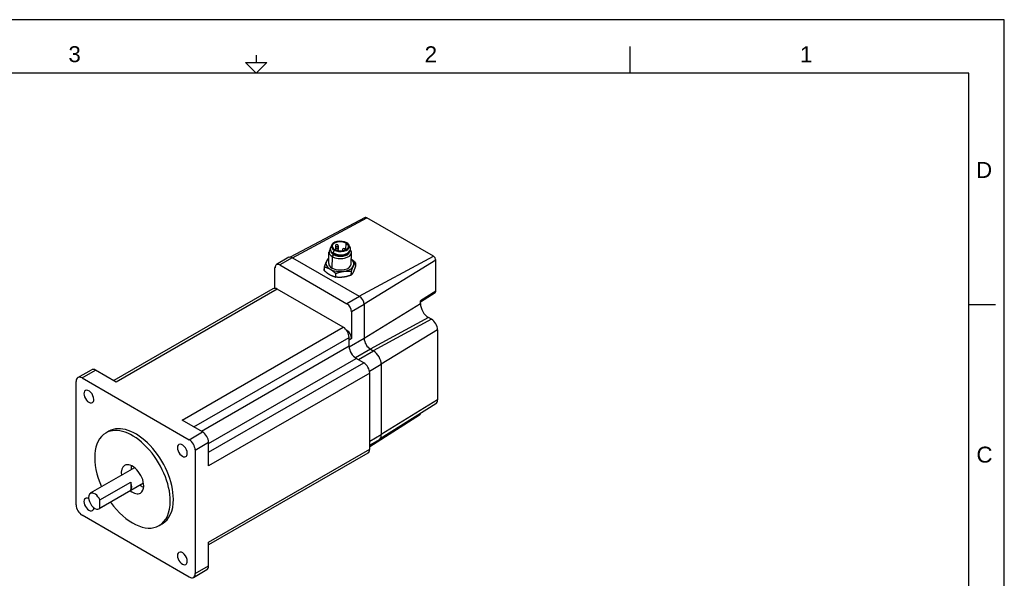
# Model space of a CAD drawing. Extents: x 0 to 21, y 0 to 16.
# Tile 5 of 5: x 7.2 to 21, y 8.2 to 16. Entities that reach past the tile are written whole.
import ezdxf

# ---------------------------------------------------------------- set-up
doc = ezdxf.new("R2010")
doc.units = 0
doc.header["$MEASUREMENT"] = 0
for name, color, linetype in [('CONTINUOUS', 7, 'CONTINUOUS'), ('TANGENT_EDGES', 7, 'CONTINUOUS'), ('VISIBLE', 7, 'CONTINUOUS')]:
    doc.layers.add(name, color=color, linetype=linetype)

# ---------------------------------------------------------------- blocks, each defined once
blk = doc.blocks.new('BLOCK8')
at = {"layer": 'CONTINUOUS'}
for p, q in [((21, 16), (0, 16)), ((21, 0), (21, 16)), ((15.75, 15.25), (15.75, 15.625)), ((10.5, 15.5), (10.5, 15.4)), ((20.5, 15.25), (0.5, 15.25)), ((20.5, 0.75), (20.5, 15.25)), ((20.5, 12), (20.875, 12))]:
    blk.add_line(p, q, dxfattribs=at)
blk.add_lwpolyline([(10.35, 15.4), (10.65, 15.4), (10.5, 15.25), (10.5, 15.25), (10.35, 15.4)], dxfattribs=at)
at = {"layer": 'CONTINUOUS', "char_height": 0.22404, "attachment_point": 4}
for s, insert in [('{\\fArial|b0|i0|c0|p0;\\C7;3}{\\fArial|b0|i0|c0|p0;\\C7;}', (7.865, 15.514)), ('{\\fArial|b0|i0|c0|p0;\\C7;2}{\\fArial|b0|i0|c0|p0;\\C7;}', (12.865, 15.514)), ('{\\fArial|b0|i0|c0|p0;\\C7;1}{\\fArial|b0|i0|c0|p0;\\C7;}', (18.132, 15.514)), ('{\\fArial|b0|i0|c0|p0;\\C7;D}{\\fArial|b0|i0|c0|p0;\\C7;}', (20.603, 13.889)), ('{\\fArial|b0|i0|c0|p0;\\C7;C}{\\fArial|b0|i0|c0|p0;\\C7;}', (20.609, 9.889))]:
    blk.add_mtext(s, dxfattribs=dict(at, insert=insert))

msp = doc.modelspace()

# ---------------------------------------------------------------- linework, layer by layer
at = {"layer": 'TANGENT_EDGES'}
for p, q in [((11.011, 12.655), (12.052, 13.218)), ((11.76, 12.769), (11.763, 12.86)), ((11.593, 12.765), (11.581, 12.723)), ((11.581, 12.723), (11.581, 12.714)), ((11.593, 12.769), (11.593, 12.765)), ((11.647, 12.814), (11.646, 12.782)), ((11.647, 12.76), (11.647, 12.757)), ((11.007, 12.657), (10.831, 12.555)), ((11.568, 12.672), (11.564, 12.512)), ((11.586, 12.7), (11.568, 12.672)), ((11.586, 12.711), (11.586, 12.7)), ((11.946, 12.115), (12.987, 12.678)), ((13.021, 12.62), (12.016, 12.002)), ((10.795, 12.216), (8.535, 10.91)), ((13.021, 12.186), (12.805, 12.053)), ((11.949, 12.113), (11.773, 12.011)), ((12.016, 11.998), (11.839, 11.896)), ((12.016, 11.528), (12.805, 12.013)), ((12.919, 11.815), (12.101, 11.372)), ((12.961, 11.791), (12.142, 11.348)), ((9.46, 10.376), (11.721, 11.681)), ((11.773, 11.635), (11.77, 11.634)), ((13.046, 11.645), (12.256, 11.159)), ((9.627, 10.28), (11.804, 11.536)), ((11.839, 11.521), (11.804, 11.5)), ((12.016, 11.523), (11.805, 11.402)), ((11.804, 11.412), (9.735, 10.217)), ((12.104, 11.37), (11.893, 11.249)), ((12.146, 11.346), (11.934, 11.224)), ((9.833, 10.049), (11.902, 11.243)), ((8.057, 10.968), (8.246, 11.077)), ((9.833, 9.924), (12.01, 11.181)), ((12.256, 11.155), (12.091, 11.06)), ((12.093, 11.036), (9.833, 9.731)), ((13.046, 10.659), (12.256, 10.173)), ((9.56, 10.1), (9.749, 10.209)), ((12.256, 10.169), (12.093, 10.075)), ((9.643, 9.955), (9.833, 10.065)), ((9.833, 8.662), (12.093, 9.967)), ((9.643, 8.219), (9.833, 8.329))]:
    msp.add_line(p, q, dxfattribs=at)
for centre, start_param, end_param in [((11.633, 12.822), 0, 0.80062), ((11.633, 12.768), 0, 0.085532), ((11.633, 12.822), 0.80062, 2.371417), ((11.633, 12.768), 2.079777, 2.371417), ((11.633, 12.822), 2.371417, 3.141593), ((11.633, 12.768), 2.371417, 3.141593), ((11.73, 12.766), 0, 0.80062), ((11.73, 12.766), 0.80062, 1.12192), ((11.73, 12.766), 3.035401, 3.141593)]:
    msp.add_ellipse(centre, major_axis=(-0.0197, 0.0005), ratio=0.55893, start_param=start_param, end_param=end_param, dxfattribs=at)
at = {"layer": 'VISIBLE'}
for p, q in [((12.029, 13.221), (10.976, 12.666)), ((12.987, 12.678), (12.052, 13.218)), ((11.518, 12.576), (11.522, 12.736)), ((11.539, 12.772), (11.539, 12.781)), ((11.557, 12.827), (11.544, 12.801)), ((11.556, 12.817), (11.556, 12.82)), ((11.613, 12.823), (11.612, 12.768)), ((11.613, 12.768), (11.613, 12.767)), ((11.652, 12.822), (11.651, 12.775)), ((11.652, 12.767), (11.652, 12.756)), ((11.71, 12.766), (11.71, 12.754)), ((11.75, 12.765), (11.75, 12.764)), ((11.808, 12.82), (11.819, 12.793)), ((11.808, 12.81), (11.808, 12.813)), ((11.822, 12.764), (11.823, 12.774)), ((11.833, 12.568), (11.837, 12.728)), ((10.96, 12.662), (10.784, 12.56)), ((11.007, 12.657), (11.011, 12.655)), ((11.011, 12.655), (11.946, 12.115)), ((11.52, 12.652), (11.516, 12.651)), ((11.894, 12.586), (11.893, 12.532)), ((13.021, 12.186), (13.021, 12.62)), ((10.764, 12.227), (10.764, 12.517)), ((10.831, 12.555), (11.773, 12.011)), ((11.456, 12.53), (11.455, 12.477)), ((11.456, 12.475), (11.457, 12.528)), ((11.834, 12.465), (11.833, 12.412)), ((11.835, 12.413), (11.836, 12.466)), ((11.615, 12.437), (11.614, 12.384)), ((11.617, 12.383), (11.618, 12.436)), ((10.736, 12.221), (8.5, 10.93)), ((11.721, 11.681), (10.795, 12.216)), ((13.012, 12.164), (12.805, 12.034)), ((11.946, 12.115), (11.949, 12.113)), ((12.805, 12.013), (12.805, 12.053)), ((11.839, 11.896), (11.839, 11.521)), ((12.016, 11.998), (12.016, 11.523)), ((12.961, 11.791), (12.919, 11.815)), ((11.766, 11.639), (11.773, 11.635)), ((13.046, 11.645), (13.046, 10.659)), ((11.804, 11.412), (11.804, 11.536)), ((12.104, 11.37), (12.142, 11.348)), ((12.142, 11.348), (12.146, 11.346)), ((12.01, 11.181), (11.902, 11.243)), ((7.997, 10.974), (8.187, 11.083)), ((8.535, 10.91), (8.246, 11.077)), ((12.256, 11.155), (12.256, 10.169)), ((7.973, 9.184), (7.973, 10.92)), ((8.057, 10.968), (9.56, 10.1)), ((12.093, 9.967), (12.093, 11.036)), ((13.022, 10.605), (12.24, 10.112)), ((9.749, 10.209), (9.46, 10.376)), ((12.794, 10.443), (12.093, 10.002)), ((8.433, 10.219), (8.389, 10.193)), ((12.224, 10.098), (12.093, 10.022)), ((9.643, 9.955), (9.643, 8.219)), ((9.833, 9.731), (9.833, 10.065)), ((12.069, 9.913), (9.833, 8.622)), ((8.794, 9.706), (8.172, 9.347)), ((8.919, 9.489), (8.297, 9.13)), ((8.307, 9.254), (8.739, 9.503)), ((8.739, 9.503), (8.739, 9.388)), ((8.739, 9.388), (8.307, 9.139)), ((8.307, 9.139), (8.307, 9.254)), ((9.56, 8.171), (8.057, 9.039)), ((9.183, 8.92), (9.139, 8.894)), ((9.833, 8.329), (9.833, 8.662)), ((9.619, 8.165), (9.808, 8.275))]:
    msp.add_line(p, q, dxfattribs=at)
for centre in [(11.633, 12.822), (11.633, 12.768), (11.73, 12.766)]:
    msp.add_arc(centre, 0.0197, 358.4651, 178.4651, dxfattribs=at)
for centre, major_axis, ratio, start_param, end_param in [((12.052, 13.18), (0.0237, -0.0411), 0.57735, -3.926991, -3.163816), ((11.682, 12.817), (-0.126, 0.003), 0.55893, -2.340972, 0), ((11.682, 12.817), (-0.114, 0.003), 0.55893, -2.340972, 0), ((11.682, 12.817), (-0.114, 0.003), 0.55893, 3.141593, 3.942213), ((11.682, 12.817), (-0.126, 0.003), 0.55893, 3.141593, 3.942213), ((11.68, 12.732), (-0.157, 0.004), 0.55893, -0.451027, 0), ((11.68, 12.732), (-0.157, 0.004), 0.55893, 0, 0.80062), ((11.681, 12.768), (-0.142, 0.004), 0.55893, 0, 0.80062), ((11.681, 12.778), (-0.142, 0.004), 0.55893, -0.247631, 0), ((11.681, 12.778), (-0.142, 0.004), 0.55893, 0, 0.80062), ((11.68, 12.751), (-0.134, 0.004), 0.55893, 0.16927, 0.80062), ((11.682, 12.817), (-0.126, 0.003), 0.55893, 0, 0.80062), ((11.682, 12.813), (-0.126, 0.003), 0.55893, 0, 0.80062), ((11.682, 12.817), (-0.114, 0.003), 0.55893, 0, 0.80062), ((11.68, 12.732), (-0.157, 0.004), 0.55893, 0.80062, 3.141593), ((11.681, 12.778), (-0.142, 0.004), 0.55893, 0.80062, 3.141593), ((11.681, 12.768), (-0.142, 0.004), 0.55893, 0.80062, 3.141593), ((11.68, 12.751), (-0.134, 0.004), 0.55893, 0.80062, 2.972323), ((11.682, 12.817), (-0.126, 0.003), 0.55893, 0.80062, 3.141593), ((11.682, 12.813), (-0.126, 0.003), 0.55893, 0.80062, 3.141593), ((11.682, 12.817), (-0.114, 0.003), 0.55893, 0.80062, 3.141593), ((11.681, 12.778), (-0.142, 0.004), 0.55893, 3.141593, 3.389224), ((11.68, 12.732), (-0.157, 0.004), 0.55893, 3.141593, 3.592619), ((11.007, 12.58), (0.0469, -0.0812), 0.57735, -3.926991, -3.141593), ((11.676, 12.572), (-0.197, 0.005), 0.55893, -0.246577, 0.80062), ((11.676, 12.572), (-0.197, 0.005), 0.55893, -0.643501, -0.246577), ((11.675, 12.558), (-0.226, 0.006), 0.55893, -0.7773, -0.763052), ((11.676, 12.572), (-0.157, 0.004), 0.55893, 0, 0.80062), ((11.676, 12.572), (-0.197, 0.005), 0.55893, 2.895015, 3.785094), ((11.675, 12.558), (-0.226, 0.006), 0.55893, -2.871695, -2.857447), ((12.987, 12.64), (0.0237, -0.0411), 0.57735, 0.785398, 2.356194), ((10.831, 12.478), (0.0469, -0.0812), 0.57735, -3.141593, -2.356194), ((10.831, 12.478), (0.0469, -0.0812), 0.57735, -3.926991, -3.141593), ((11.674, 12.505), (-0.226, 0.006), 0.55893, 0.269898, 0.284145), ((11.675, 12.558), (-0.226, 0.006), 0.55893, 0.269898, 0.284145), ((11.676, 12.572), (-0.197, 0.005), 0.55893, 0.80062, 1.847818), ((11.676, 12.572), (-0.157, 0.004), 0.55893, 0.80062, 3.141593), ((11.676, 12.572), (-0.197, 0.005), 0.55893, 1.847818, 2.895015), ((11.675, 12.558), (-0.226, 0.006), 0.55893, 2.364293, 2.37854), ((11.674, 12.505), (-0.226, 0.006), 0.55893, 1.317095, 1.331343), ((11.675, 12.558), (-0.226, 0.006), 0.55893, 1.317095, 1.331343), ((11.674, 12.505), (-0.226, 0.006), 0.55893, 2.364293, 2.37854), ((10.795, 12.119), (0.059, -0.102), 0.57735, -3.926991, -3.141593), ((12.987, 12.205), (0.0237, -0.0411), 0.57735, 0.022224, 0.785398), ((11.949, 12.036), (0.0469, -0.0812), 0.57735, 0.785398, 2.356194), ((11.773, 11.934), (0.0469, -0.0812), 0.57735, 0.785398, 2.356194), ((12.919, 11.947), (-0.081, 0.14), 0.57735, 0.785398, 2.356194), ((12.961, 11.694), (-0.06, 0.104), 0.57735, 3.926991, 5.497787), ((11.721, 11.585), (0.059, -0.102), 0.57735, 0.785398, 2.356194), ((11.773, 11.559), (0.0469, -0.0812), 0.57735, 0.785398, 2.356194), ((12.104, 11.472), (0.062, -0.108), 0.57735, -2.356194, -0.785398), ((11.902, 11.356), (0.069, -0.119), 0.57735, -2.356194, -0.785398), ((12.146, 11.219), (0.078, -0.135), 0.57735, 0.785398, 2.356194), ((8.246, 10.981), (0.059, -0.102), 0.57735, -3.926991, -3.141593), ((12.01, 11.084), (0.059, -0.102), 0.57735, 0.785398, 2.356194), ((8.057, 10.871), (0.059, -0.102), 0.57735, -3.141593, -2.356194), ((8.057, 10.871), (0.059, -0.102), 0.57735, -3.926991, -3.141593), ((8.152, 10.706), (0.0492, -0.0852), 0.57735, -3.141593, 0), ((8.152, 10.706), (0.0492, -0.0852), 0.57735, 0.785398, 3.141593), ((8.152, 10.706), (0.0492, -0.0852), 0.57735, 0, 0.785398), ((12.961, 10.708), (-0.06, 0.104), 0.57735, 3.163816, 3.926991), ((12.765, 10.492), (-0.0287, 0.0497), 0.57735, 3.163816, 3.908473), ((8.764, 9.544), (0.375, -0.65), 0.57735, 0.785398, 3.141593), ((8.808, 9.57), (0.375, -0.65), 0.57735, 0.785398, 3.141593), ((8.764, 9.544), (0.375, -0.65), 0.57735, -3.141593, -1.738244), ((9.56, 10.004), (0.059, -0.102), 0.57735, 0.785398, 2.356194), ((9.749, 10.113), (0.059, -0.102), 0.57735, 0.785398, 2.356194), ((12.146, 10.233), (0.078, -0.135), 0.57735, 0, 0.785398), ((9.464, 9.948), (0.0492, -0.0852), 0.57735, -3.141593, 0), ((9.464, 9.948), (0.0492, -0.0852), 0.57735, 0.785398, 3.141593), ((12.01, 10.016), (0.059, -0.102), 0.57735, 0, 0.785398), ((9.464, 9.948), (0.0492, -0.0852), 0.57735, 0, 0.785398), ((8.764, 9.544), (0.112, -0.194), 0.57735, -3.141593, -2.161587), ((8.764, 9.544), (0.112, -0.194), 0.57735, 0.785398, 3.141593), ((8.903, 9.624), (0.112, -0.194), 0.57735, -2.472507, -2.356194), ((8.903, 9.624), (0.112, -0.194), 0.57735, -2.356194, -2.161587), ((8.666, 9.487), (0.062, -0.108), 0.57735, 0.183037, 1.38776), ((8.903, 9.624), (0.112, -0.194), 0.57735, -0.980006, -0.669086), ((8.764, 9.544), (0.112, -0.194), 0.57735, 0, 0.785398), ((8.152, 9.191), (0.0492, -0.0852), 0.57735, -3.141593, 0), ((8.152, 9.191), (0.0492, -0.0852), 0.57735, -3.857906, -3.141593), ((8.235, 9.238), (0.062, -0.108), 0.57735, -3.141593, 0), ((8.235, 9.238), (0.062, -0.108), 0.57735, -4.895426, -3.141593), ((8.764, 9.544), (0.112, -0.194), 0.57735, -0.980006, 0), ((8.808, 9.57), (0.375, -0.65), 0.57735, 0, 0.785398), ((8.057, 9.136), (0.059, -0.102), 0.57735, -2.356194, -0.785398), ((8.152, 9.191), (0.0492, -0.0852), 0.57735, 0, 0.716313), ((8.235, 9.238), (0.062, -0.108), 0.57735, 0, 0.183037), ((8.764, 9.544), (0.375, -0.65), 0.57735, -1.403348, 0), ((8.764, 9.544), (0.375, -0.65), 0.57735, 0, 0.785398), ((9.464, 8.433), (0.0492, -0.0852), 0.57735, -3.141593, 0), ((9.464, 8.433), (0.0492, -0.0852), 0.57735, 0.785398, 3.141593), ((9.464, 8.433), (0.0492, -0.0852), 0.57735, 0, 0.785398), ((9.749, 8.377), (0.059, -0.102), 0.57735, 0, 0.785398), ((9.56, 8.268), (0.059, -0.102), 0.57735, -0.785398, 0), ((9.56, 8.268), (0.059, -0.102), 0.57735, 0, 0.785398)]:
    msp.add_ellipse(centre, major_axis=major_axis, ratio=ratio, start_param=start_param, end_param=end_param, dxfattribs=at)
for points, weights in [([(11.485, 12.604), (11.472, 12.576), (11.456, 12.53)], [1, 1.03682206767, 1]), ([(11.514, 12.65), (11.499, 12.632), (11.485, 12.604)], [1, 1.03682206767, 1]), ([(11.893, 12.588), (11.862, 12.616), (11.835, 12.635)], [1, 1.02706186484, 1.01434624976]), ([(11.866, 12.54), (11.879, 12.568), (11.894, 12.586)], [1, 1.03682206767, 1]), ([(11.534, 12.415), (11.497, 12.436), (11.456, 12.475)], [1, 1.03682206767, 1]), ([(11.457, 12.528), (11.5, 12.518), (11.536, 12.497)], [1, 1.03682206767, 1]), ([(11.536, 12.497), (11.573, 12.475), (11.615, 12.437)], [1, 1.03682206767, 1]), ([(11.618, 12.436), (11.676, 12.458), (11.726, 12.465)], [1, 1.03682206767, 1]), ([(11.726, 12.465), (11.777, 12.471), (11.834, 12.465)], [1, 1.03682206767, 1]), ([(11.863, 12.458), (11.85, 12.431), (11.835, 12.413)], [1, 1.03682206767, 1]), ([(11.836, 12.466), (11.852, 12.512), (11.866, 12.54)], [1, 1.03682206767, 1]), ([(11.893, 12.532), (11.877, 12.486), (11.863, 12.458)], [1, 1.03682206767, 1]), ([(11.614, 12.384), (11.571, 12.394), (11.534, 12.415)], [1, 1.03682206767, 1]), ([(11.724, 12.383), (11.674, 12.377), (11.617, 12.383)], [1, 1.03682206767, 1]), ([(11.833, 12.412), (11.775, 12.39), (11.724, 12.383)], [1, 1.03682206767, 1])]:
    msp.add_rational_spline(points, weights, degree=2, dxfattribs=at)

# ---------------------------------------------------------------- block references
at = {"layer": 'CONTINUOUS'}
msp.add_blockref('BLOCK8', (0, 0), dxfattribs=at)

doc.saveas('drawing.dxf')
